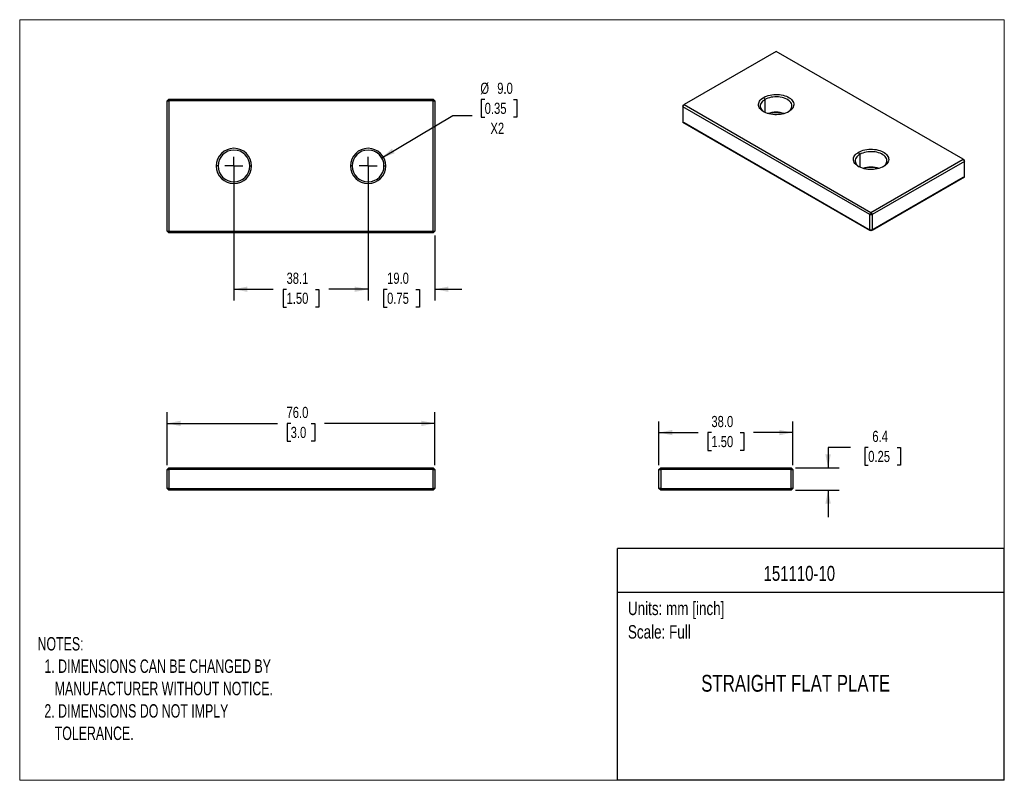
# Model space of a CAD drawing. Header units: millimetres. Extents: x 0 to 279, y 0 to 216.
import ezdxf
from ezdxf.enums import TextEntityAlignment as Align

# ---------------------------------------------------------------- set-up
doc = ezdxf.new("R2010")
doc.units = ezdxf.units.MM
doc.linetypes.add('SLD-Center', pattern=[19.05, 15.24, -1.27, 1.27, -1.27])
doc.linetypes.add('SLD-Solid', pattern=[0])
doc.layers.add('CENTER', color=40, linetype='SLD-Center')
doc.layers.add('SLD-DEFPOINTS', color=7, linetype='Continuous')
doc.layers.add('DIMENSIONS', color=140, linetype='SLD-Solid', lineweight=25)
doc.layers.add('TEXT', color=140, linetype='SLD-Solid', lineweight=25)
doc.styles.add('SLDTEXTSTYLE0', font='TXT', dxfattribs={"width": 0.75})
doc.styles.add('SLDTEXTSTYLE1', font='TXT', dxfattribs={"width": 0.688})
doc.dimstyles.new('SLDDIMSTYLE0', dxfattribs={"dimtxt": 3.175, "dimasz": 3.81, "dimexe": 0, "dimexo": 0.0625, "dimgap": 0.79375, "dimtad": 0, "dimtih": 1, "dimtoh": 1, "dimdec": 1, "dimrnd": 1e-09, "dimzin": 4, "dimdsep": 46, "dimtxsty": 'SLDTEXTSTYLE0', "dimsah": 1, "dimcen": 0.09, "dimadec": 0, "dimazin": 1, "dimtfac": 1, "dimtdec": 3, "dimtofl": 0, "dimtmove": 0, "dimatfit": 3, "dimfxl": 0, "dimfrac": 2, "dimtolj": 1, "dimtzin": 12, "dimarcsym": 0})
doc.dimstyles.new('SLDDIMSTYLE1', dxfattribs={"dimtxt": 3.175, "dimasz": 3.81, "dimexe": 0, "dimexo": 0.0625, "dimgap": 0.79375, "dimtad": 0, "dimtih": 1, "dimtoh": 1, "dimdec": 1, "dimrnd": 1e-09, "dimzin": 4, "dimdsep": 46, "dimtxsty": 'SLDTEXTSTYLE0', "dimsah": 1, "dimcen": 0.09, "dimadec": 0, "dimazin": 1, "dimtfac": 1, "dimtdec": 1, "dimtofl": 0, "dimtmove": 0, "dimatfit": 3, "dimfxl": 0, "dimfrac": 2, "dimtolj": 1, "dimtzin": 12, "dimarcsym": 0})
doc.dimstyles.new('SLDDIMSTYLE2', dxfattribs={"dimtxt": 3.175, "dimasz": 3.81, "dimexe": 0, "dimexo": 0.0625, "dimgap": 0.79375, "dimtad": 0, "dimtih": 1, "dimtoh": 1, "dimdec": 1, "dimrnd": 1e-09, "dimzin": 12, "dimdsep": 46, "dimtxsty": 'SLDTEXTSTYLE0', "dimsah": 1, "dimcen": 0.09, "dimadec": 0, "dimazin": 3, "dimtfac": 1, "dimtdec": 1, "dimtmove": 0, "dimatfit": 0, "dimfxl": 0, "dimfrac": 2, "dimtolj": 1, "dimtzin": 12, "dimarcsym": 0})
doc.dimstyles.new('SLDDIMSTYLE3', dxfattribs={"dimtxt": 3.175, "dimasz": 3.81, "dimexe": 0, "dimexo": 0.0625, "dimgap": 0.79375, "dimtad": 0, "dimtih": 1, "dimtoh": 1, "dimdec": 1, "dimrnd": 1e-09, "dimzin": 12, "dimdsep": 46, "dimtxsty": 'SLDTEXTSTYLE0', "dimsah": 1, "dimcen": 0.09, "dimadec": 0, "dimazin": 3, "dimtfac": 1, "dimtdec": 1, "dimtofl": 0, "dimtmove": 0, "dimatfit": 3, "dimfxl": 0, "dimfrac": 2, "dimtolj": 1, "dimtzin": 12, "dimarcsym": 0})
doc.dimstyles.new('SLDDIMSTYLE4', dxfattribs={"dimtxt": 3.175, "dimasz": 3.81, "dimexe": 0, "dimexo": 0.0625, "dimgap": 0.79375, "dimtad": 0, "dimtih": 1, "dimtoh": 1, "dimdec": 1, "dimrnd": 1e-09, "dimzin": 4, "dimdsep": 46, "dimtxsty": 'SLDTEXTSTYLE0', "dimsah": 1, "dimcen": 0.09, "dimadec": 0, "dimazin": 1, "dimtfac": 1, "dimtdec": 1, "dimtmove": 0, "dimatfit": 0, "dimfxl": 0, "dimfrac": 2, "dimtolj": 1, "dimtzin": 12, "dimarcsym": 0})
doc.dimstyles.new('SLDDIMSTYLE5', dxfattribs={"dimtxt": 3.175, "dimasz": 3.81, "dimexe": 0, "dimexo": 0.0625, "dimgap": 0.79375, "dimtad": 0, "dimtih": 1, "dimtoh": 1, "dimdec": 1, "dimrnd": 1e-09, "dimzin": 4, "dimdsep": 46, "dimtxsty": 'SLDTEXTSTYLE0', "dimsah": 1, "dimcen": 0, "dimadec": 0, "dimazin": 1, "dimtfac": 1, "dimtdec": 1, "dimtofl": 0, "dimtmove": 0, "dimatfit": 3, "dimfxl": 0, "dimfrac": 2, "dimtolj": 1, "dimtzin": 12, "dimarcsym": 0})

# ---------------------------------------------------------------- blocks, each defined once
blk = doc.blocks.new('SW_NOTE_0')
at = {"layer": 'TEXT', "color": 0, "insert": (0, 4.91), "char_height": 3.81, "attachment_point": 1, "style": 'SLDTEXTSTYLE0'}
blk.add_mtext('Scale: Full', dxfattribs=at)
blk = doc.blocks.new('SW_NOTE_0_1')
at = {"layer": 'TEXT', "color": 0, "insert": (0, 4.91), "char_height": 3.81, "attachment_point": 1, "style": 'SLDTEXTSTYLE0'}
blk.add_mtext('Units: mm [inch]', dxfattribs=at)
blk = doc.blocks.new('Block1')
at = {"layer": 'TEXT'}
for p, q in [((279.4, 65.76), (169.64, 65.76)), ((169.64, 0), (169.64, 65.76)), ((279.4, 0), (279.4, 65.76)), ((169.64, 53.4), (279.4, 53.4)), ((279.4, 0), (169.64, 0))]:
    blk.add_line(p, q, dxfattribs=at)
for name, p in [('SW_NOTE_0_1', (172.59, 45.8)), ('SW_NOTE_0', (172.59, 39.13))]:
    blk.add_blockref(name, p, dxfattribs=at)
at = {"layer": 'TEXT', "color": 140, "style": 'SLDTEXTSTYLE0', "width": 0.75}
for tag, height, p in [('AUTOATTR0', 4.23, (224.19, 60.76)), ('AUTOATTR1', 4.76, (224.05, 29.81))]:
    blk.add_attdef(tag, text='', height=height, dxfattribs=at).set_placement(p, align=Align.TOP_CENTER)
blk = doc.blocks.new('Block2')
at = {"color": 7, "linetype": 'SLD-Solid', "lineweight": 18}
for p, q in [((279.4, 215.9), (0, 215.9)), ((0, 0), (0, 215.9)), ((279.4, 0), (279.4, 215.9)), ((279.4, 0), (0, 0))]:
    blk.add_line(p, q, dxfattribs=at)
blk = doc.blocks.new('_D')
at = {"layer": 'DIMENSIONS'}
for p, q in [((41.83, 89.48), (41.83, 104.48)), ((117.83, 89.48), (117.83, 104.48)), ((41.83, 101.31), (73.14, 101.31)), ((76.9, 101.28), (75.93, 101.28)), ((75.93, 101.28), (75.93, 96.24)), ((82.76, 101.28), (83.73, 101.28)), ((83.73, 101.28), (83.73, 96.24)), ((117.83, 101.31), (86.51, 101.31)), ((75.93, 96.24), (76.9, 96.24)), ((83.73, 96.24), (82.76, 96.24))]:
    blk.add_line(p, q, dxfattribs=at)
for points in [[(41.83, 101.31), (45.64, 100.55), (45.64, 102.07)], [(117.83, 101.31), (114.02, 102.07), (114.02, 100.55)]]:
    blk.add_solid(points, dxfattribs=at)
at = {"layer": 'DIMENSIONS', "char_height": 3.175, "attachment_point": 1, "style": 'SLDTEXTSTYLE0'}
for s, insert in [('76.0', (75.72, 106.02)), ('3.0', (76.9, 100.34))]:
    blk.add_mtext(s, dxfattribs=dict(at, insert=insert))
blk = doc.blocks.new('_D_1')
at = {"layer": 'DIMENSIONS'}
for p, q in [((181.39, 89.48), (181.39, 101.89)), ((219.39, 89.48), (219.39, 101.89)), ((181.39, 98.71), (192.53, 98.71)), ((196.28, 98.69), (195.31, 98.69)), ((195.31, 98.69), (195.31, 93.65)), ((204.49, 98.69), (205.46, 98.69)), ((205.46, 98.69), (205.46, 93.65)), ((219.39, 98.71), (208.24, 98.71)), ((195.31, 93.65), (196.28, 93.65)), ((205.46, 93.65), (204.49, 93.65))]:
    blk.add_line(p, q, dxfattribs=at)
for points in [[(181.39, 98.71), (185.2, 97.95), (185.2, 99.47)], [(219.39, 98.71), (215.58, 99.47), (215.58, 97.95)]]:
    blk.add_solid(points, dxfattribs=at)
at = {"layer": 'DIMENSIONS', "char_height": 3.175, "attachment_point": 1, "style": 'SLDTEXTSTYLE0'}
for s, insert in [('38.0', (196.28, 103.43)), ('1.50', (196.28, 97.74))]:
    blk.add_mtext(s, dxfattribs=dict(at, insert=insert))
blk = doc.blocks.new('_D_2')
at = {"layer": 'DIMENSIONS'}
for p, q in [((235.74, 94.49), (229.39, 94.49)), ((229.39, 94.49), (229.39, 88.71)), ((240.78, 94.47), (239.81, 94.47)), ((239.81, 94.47), (239.81, 89.43)), ((248.99, 94.47), (249.95, 94.47)), ((249.95, 94.47), (249.95, 89.43)), ((239.81, 89.43), (240.78, 89.43)), ((249.95, 89.43), (248.99, 89.43)), ((220.16, 88.71), (232.56, 88.71)), ((220.16, 82.36), (232.56, 82.36)), ((229.39, 82.36), (229.39, 74.74))]:
    blk.add_line(p, q, dxfattribs=at)
for points in [[(229.39, 88.71), (230.15, 92.52), (228.62, 92.52)], [(229.39, 82.36), (228.62, 78.55), (230.15, 78.55)]]:
    blk.add_solid(points, dxfattribs=at)
at = {"layer": 'DIMENSIONS', "char_height": 3.175, "attachment_point": 1, "style": 'SLDTEXTSTYLE0'}
for s, insert in [('6.4', (241.95, 99.21)), ('0.25', (240.78, 93.52))]:
    blk.add_mtext(s, dxfattribs=dict(at, insert=insert))
blk = doc.blocks.new('_D_3')
at = {"layer": 'DIMENSIONS'}
for p, q in [((60.78, 173.12), (60.78, 136.21)), ((98.88, 173.12), (98.88, 136.21)), ((60.78, 139.39), (71.97, 139.39)), ((75.72, 139.36), (74.75, 139.36)), ((74.75, 139.36), (74.75, 134.32)), ((83.93, 139.36), (84.9, 139.36)), ((84.9, 139.36), (84.9, 134.32)), ((98.88, 139.39), (87.69, 139.39)), ((74.75, 134.32), (75.72, 134.32)), ((84.9, 134.32), (83.93, 134.32))]:
    blk.add_line(p, q, dxfattribs=at)
for points in [[(60.78, 139.39), (64.59, 138.63), (64.59, 140.15)], [(98.88, 139.39), (95.07, 140.15), (95.07, 138.63)]]:
    blk.add_solid(points, dxfattribs=at)
at = {"layer": 'DIMENSIONS', "char_height": 3.175, "attachment_point": 1, "style": 'SLDTEXTSTYLE0'}
for s, insert in [('38.1', (75.72, 144.1)), ('1.50', (75.72, 138.42))]:
    blk.add_mtext(s, dxfattribs=dict(at, insert=insert))
blk = doc.blocks.new('_D_4')
at = {"layer": 'DIMENSIONS'}
for p, q in [((98.88, 173.12), (98.88, 136.21)), ((117.83, 154.62), (117.83, 136.21)), ((98.88, 139.39), (91.26, 139.39)), ((104.25, 139.36), (103.28, 139.36)), ((103.28, 139.36), (103.28, 134.32)), ((112.46, 139.36), (113.43, 139.36)), ((113.43, 139.36), (113.43, 134.32)), ((117.83, 139.39), (125.45, 139.39)), ((103.28, 134.32), (104.25, 134.32)), ((113.43, 134.32), (112.46, 134.32))]:
    blk.add_line(p, q, dxfattribs=at)
for points in [[(98.88, 139.39), (95.07, 140.15), (95.07, 138.63)], [(117.83, 139.39), (121.64, 138.63), (121.64, 140.15)]]:
    blk.add_solid(points, dxfattribs=at)
at = {"layer": 'DIMENSIONS', "char_height": 3.175, "attachment_point": 1, "style": 'SLDTEXTSTYLE0'}
for s, insert in [('19.0', (104.25, 144.1)), ('0.75', (104.25, 138.42))]:
    blk.add_mtext(s, dxfattribs=dict(at, insert=insert))
blk = doc.blocks.new('_D_5')
at = {"layer": 'DIMENSIONS'}
for p, q in [((131.95, 193.28), (130.98, 193.28)), ((130.98, 193.28), (130.98, 188.24)), ((140.16, 193.28), (141.12, 193.28)), ((141.12, 193.28), (141.12, 188.24)), ((102.74, 176.69), (122.87, 188.7)), ((122.87, 188.7), (128.42, 188.7)), ((130.98, 188.24), (131.95, 188.24)), ((141.12, 188.24), (140.16, 188.24))]:
    blk.add_line(p, q, dxfattribs=at)
blk.add_arc((98.88, 174.39), 4.5, 15.7602, 66.0353, dxfattribs=at)
blk.add_solid([(102.74, 176.69), (106.4, 177.99), (105.62, 179.3)], dxfattribs=at)
at = {"layer": 'DIMENSIONS', "char_height": 3.175, "attachment_point": 1, "style": 'SLDTEXTSTYLE0'}
for s, insert in [('%%c', (130.72, 198.02)), ('9.0', (135.51, 198.02)), ('0.35', (131.95, 192.33)), ('X2', (133.59, 186.65))]:
    blk.add_mtext(s, dxfattribs=dict(at, insert=insert))
blk = doc.blocks.new('SW_CENTERMARKSYMBOL_0')
at = {"layer": 'CENTER', "color": 0}
for q in [(-2.54, 0), (0, 2.54), (0, -2.54), (2.54, 0)]:
    blk.add_line((0, 0), q, dxfattribs=at)
blk = doc.blocks.new('SW_CENTERMARKSYMBOL_1')
at = {"layer": 'CENTER', "color": 0}
for q in [(-2.54, 0), (0, 2.54), (0, -2.54), (2.54, 0)]:
    blk.add_line((0, 0), q, dxfattribs=at)

msp = doc.modelspace()

# ---------------------------------------------------------------- linework, layer by layer
for p, q in [((214.69, 206.89), (188.53, 191.79)), ((267.72, 176.28), (214.69, 206.89)), ((41.83, 192.89), (42.33, 193.39)), ((41.83, 192.89), (42.33, 192.89)), ((41.83, 155.89), (41.83, 192.89)), ((42.33, 192.89), (42.33, 193.39)), ((42.33, 193.39), (117.33, 193.39)), ((117.33, 192.89), (42.33, 192.89)), ((42.33, 192.89), (42.33, 155.89)), ((117.33, 192.89), (117.33, 193.39)), ((117.83, 192.89), (117.33, 193.39)), ((117.33, 192.89), (117.83, 192.89)), ((117.33, 155.89), (117.33, 192.89)), ((117.83, 192.89), (117.83, 155.89)), ((211.47, 193.24), (211.12, 193.85)), ((211.47, 193.24), (211.47, 189.58)), ((188.17, 191.18), (188.53, 191.79)), ((188.17, 191.58), (188.53, 191.79)), ((188.17, 191.58), (188.17, 191.18)), ((241.21, 160.56), (188.17, 191.18)), ((188.17, 191.18), (188.17, 186.81)), ((188.53, 191.79), (241.56, 161.17)), ((188.17, 186.81), (241.21, 156.19)), ((188.53, 186.6), (188.17, 186.81)), ((241.56, 155.99), (188.53, 186.6)), ((238.41, 177.68), (238.06, 178.3)), ((238.41, 177.68), (238.41, 174.03)), ((241.56, 161.17), (267.72, 176.28)), ((267.72, 176.28), (268.08, 175.66)), ((267.72, 176.28), (268.08, 176.07)), ((268.08, 175.66), (268.08, 176.07)), ((56.28, 174.39), (55.78, 174.39)), ((65.28, 174.39), (65.78, 174.39)), ((94.38, 174.39), (93.88, 174.39)), ((103.38, 174.39), (103.88, 174.39)), ((268.08, 175.66), (241.91, 160.56)), ((268.08, 171.29), (268.08, 175.66)), ((267.72, 171.09), (241.56, 155.99)), ((241.91, 156.19), (268.08, 171.29)), ((268.08, 171.29), (267.72, 171.09)), ((241.21, 160.56), (241.56, 161.17)), ((241.21, 160.56), (241.91, 160.56)), ((241.21, 156.19), (241.21, 160.56)), ((241.56, 161.17), (241.91, 160.56)), ((241.91, 160.56), (241.91, 156.19)), ((41.83, 155.89), (42.33, 155.89)), ((41.83, 155.89), (42.33, 155.39)), ((42.33, 155.89), (117.33, 155.89)), ((42.33, 155.39), (42.33, 155.89)), ((117.33, 155.39), (42.33, 155.39)), ((117.33, 155.89), (117.83, 155.89)), ((117.33, 155.39), (117.33, 155.89)), ((117.33, 155.39), (117.83, 155.89)), ((241.91, 156.19), (241.21, 156.19)), ((241.56, 155.99), (241.21, 156.19)), ((241.91, 156.19), (241.56, 155.99)), ((41.83, 88.21), (42.33, 88.71)), ((41.83, 82.86), (41.83, 88.21)), ((41.83, 88.21), (42.33, 88.21)), ((42.33, 88.21), (42.33, 88.71)), ((42.33, 88.71), (117.33, 88.71)), ((42.33, 88.21), (42.33, 82.86)), ((117.33, 88.21), (42.33, 88.21)), ((117.33, 88.71), (117.83, 88.21)), ((117.33, 88.21), (117.33, 88.71)), ((117.33, 82.86), (117.33, 88.21)), ((117.33, 88.21), (117.83, 88.21)), ((117.83, 88.21), (117.83, 82.86)), ((181.39, 88.21), (181.89, 88.71)), ((181.39, 82.86), (181.39, 88.21)), ((181.39, 88.21), (181.89, 88.21)), ((181.89, 88.71), (218.89, 88.71)), ((181.89, 88.71), (181.89, 88.21)), ((181.89, 88.21), (181.89, 82.86)), ((218.89, 88.21), (181.89, 88.21)), ((218.89, 88.71), (219.39, 88.21)), ((218.89, 88.71), (218.89, 88.21)), ((218.89, 82.86), (218.89, 88.21)), ((218.89, 88.21), (219.39, 88.21)), ((219.39, 88.21), (219.39, 82.86)), ((42.33, 82.36), (41.83, 82.86)), ((42.33, 82.86), (41.83, 82.86)), ((42.33, 82.86), (117.33, 82.86)), ((42.33, 82.36), (42.33, 82.86)), ((117.33, 82.36), (42.33, 82.36)), ((117.83, 82.86), (117.33, 82.86)), ((117.33, 82.36), (117.33, 82.86)), ((117.83, 82.86), (117.33, 82.36)), ((181.89, 82.86), (181.39, 82.86)), ((181.89, 82.36), (181.39, 82.86)), ((181.89, 82.86), (218.89, 82.86)), ((181.89, 82.86), (181.89, 82.36)), ((218.89, 82.36), (181.89, 82.36)), ((219.39, 82.86), (218.89, 82.86)), ((218.89, 82.86), (218.89, 82.36)), ((219.39, 82.86), (218.89, 82.36))]:
    msp.add_line(p, q)
at = {"flags": 128}
for points in [[(218.19, 189.77), (217.79, 189.56), (217.35, 189.38), (216.88, 189.22), (216.38, 189.1), (215.86, 189.01), (215.33, 188.95), (214.79, 188.92), (214.25, 188.93), (213.71, 188.97), (213.19, 189.05), (212.68, 189.16), (212.19, 189.3), (211.74, 189.46), (211.32, 189.66), (210.93, 189.88), (210.59, 190.12), (210.3, 190.39), (210.06, 190.67), (209.87, 190.96), (209.74, 191.26), (209.67, 191.57), (209.66, 191.89), (209.7, 192.2), (209.8, 192.5), (209.96, 192.8), (210.17, 193.09), (210.44, 193.36), (210.76, 193.62), (211.12, 193.85)], [(211.47, 193.24), (211.12, 193.01), (210.82, 192.76), (210.58, 192.5), (210.38, 192.22), (210.25, 191.93), (210.17, 191.63), (210.16, 191.32), (210.2, 191.02), (210.31, 190.73), (210.47, 190.44), (210.69, 190.17), (210.97, 189.91), (211.29, 189.67), (211.3, 189.67)], [(211.12, 193.85), (211.52, 194.06), (211.96, 194.24), (212.43, 194.39), (212.93, 194.52), (213.45, 194.61), (213.98, 194.67), (214.52, 194.69), (215.06, 194.68), (215.6, 194.64), (216.12, 194.57), (216.63, 194.46), (217.11, 194.32), (217.57, 194.15), (217.99, 193.96), (218.38, 193.74), (218.71, 193.49), (219.01, 193.23), (219.25, 192.95), (219.43, 192.66), (219.56, 192.35), (219.64, 192.04), (219.65, 191.73), (219.61, 191.42), (219.51, 191.11), (219.35, 190.81), (219.13, 190.53), (218.87, 190.25), (218.55, 190), (218.19, 189.77)], [(218, 189.67), (218.18, 189.79), (218.48, 190.04), (218.73, 190.3), (218.93, 190.58), (219.06, 190.87), (219.14, 191.17), (219.15, 191.48), (219.11, 191.78), (219, 192.07), (218.84, 192.36), (218.61, 192.63), (218.34, 192.89), (218.02, 193.13), (217.65, 193.34), (217.24, 193.53), (216.79, 193.69), (216.32, 193.81), (215.82, 193.91), (215.31, 193.97), (214.78, 194), (214.26, 193.99), (213.74, 193.94), (213.24, 193.87), (212.75, 193.75), (212.29, 193.61), (211.86, 193.44), (211.47, 193.24)], [(238.06, 178.3), (238.46, 178.51), (238.9, 178.69), (239.37, 178.84), (239.87, 178.96), (240.39, 179.06), (240.92, 179.12), (241.46, 179.14), (242, 179.13), (242.54, 179.09), (243.06, 179.01), (243.57, 178.91), (244.06, 178.77), (244.51, 178.6), (244.93, 178.4), (245.32, 178.18), (245.66, 177.94), (245.95, 177.68), (246.19, 177.4), (246.37, 177.1), (246.51, 176.8), (246.58, 176.49), (246.59, 176.18), (246.55, 175.87), (246.45, 175.56), (246.29, 175.26), (246.07, 174.97), (245.81, 174.7), (245.49, 174.45), (245.13, 174.21)], [(245.13, 174.21), (244.73, 174.01), (244.29, 173.82), (243.82, 173.67), (243.32, 173.55), (242.8, 173.45), (242.27, 173.4), (241.73, 173.37), (241.19, 173.38), (240.65, 173.42), (240.13, 173.5), (239.62, 173.6), (239.13, 173.74), (238.68, 173.91), (238.26, 174.11), (237.87, 174.33), (237.53, 174.57), (237.24, 174.83), (237, 175.11), (236.81, 175.41), (236.68, 175.71), (236.61, 176.02), (236.6, 176.33), (236.64, 176.65), (236.74, 176.95), (236.9, 177.25), (237.12, 177.54), (237.38, 177.81), (237.7, 178.06), (238.06, 178.3)], [(238.41, 177.68), (238.06, 177.46), (237.76, 177.21), (237.52, 176.95), (237.32, 176.66), (237.19, 176.37), (237.11, 176.07), (237.1, 175.77), (237.14, 175.47), (237.25, 175.17), (237.41, 174.89), (237.63, 174.61), (237.91, 174.36), (238.23, 174.12), (238.24, 174.11)], [(244.94, 174.11), (245.12, 174.24), (245.42, 174.48), (245.67, 174.75), (245.87, 175.03), (246, 175.32), (246.08, 175.62), (246.09, 175.92), (246.05, 176.22), (245.94, 176.52), (245.78, 176.81), (245.56, 177.08), (245.28, 177.34), (244.96, 177.57), (244.59, 177.79), (244.18, 177.98), (243.73, 178.13), (243.26, 178.26), (242.76, 178.36), (242.25, 178.42), (241.73, 178.44), (241.2, 178.44), (240.68, 178.39), (240.18, 178.31), (239.69, 178.2), (239.23, 178.06), (238.8, 177.88), (238.41, 177.68)]]:
    msp.add_lwpolyline(points, dxfattribs=at)
for centre, radius, start, end in [((214.65, 182.31), 7.32, 71.4442, 108.5558), ((214.65, 181.21), 8.3, 74.6393, 105.3607), ((60.78, 174.39), 5, 0, 180), ((60.78, 174.39), 4.5, 0, 180), ((98.88, 174.39), 5, 0, 180), ((98.88, 174.39), 4.5, 0, 180), ((60.78, 174.39), 5, 180, 0), ((60.78, 174.39), 4.5, 180, 0), ((98.88, 174.39), 5, 180, 0), ((98.88, 174.39), 4.5, 180, 0), ((241.59, 166.76), 7.32, 71.4442, 108.5558), ((241.59, 165.66), 8.3, 74.6393, 105.3607)]:
    msp.add_arc(centre, radius, start, end)

# ---------------------------------------------------------------- block references
at = {"layer": 'CENTER'}
for name, p in [('SW_CENTERMARKSYMBOL_1', (60.78, 174.39)), ('SW_CENTERMARKSYMBOL_0', (98.88, 174.39))]:
    msp.add_blockref(name, p, dxfattribs=at)
at = {"layer": 'SLD-DEFPOINTS'}
msp.add_blockref('Block2', (0, 0), dxfattribs=at)
ref = msp.add_blockref('Block1', (0, 0), dxfattribs=at)
ref.add_attrib('AUTOATTR0', '151110-10', dxfattribs={"layer": 'TEXT', "height": 4.233, "style": 'SLDTEXTSTYLE0', "width": 0.75}).set_placement((211.09, 55.35), align=Align.BOTTOM_LEFT)
ref.add_attrib('AUTOATTR1', 'STRAIGHT FLAT PLATE', dxfattribs={"layer": 'TEXT', "height": 4.7625, "style": 'SLDTEXTSTYLE0', "width": 0.75}).set_placement((193.39, 23.73), align=Align.BOTTOM_LEFT)

# ---------------------------------------------------------------- texts
at = {"layer": 'TEXT', "insert": (5.07, 40.66), "char_height": 3.81, "attachment_point": 1, "style": 'SLDTEXTSTYLE1'}
msp.add_mtext('NOTES:^J  1. DIMENSIONS CAN BE CHANGED BY     ^J     MANUFACTURER WITHOUT NOTICE.^J  2. DIMENSIONS DO NOT IMPLY ^J     TOLERANCE.', dxfattribs=at)

# ---------------------------------------------------------------- dimensions: what is measured, and where the dimension line sits
at = {"layer": 'DIMENSIONS'}
dim = msp.add_diameter_dim_2p(p1=(95.01, 172.08), p2=(102.74, 176.69), text='<>\\PX2', dimstyle='SLDDIMSTYLE5', dxfattribs=at)
dim.commit()
dim.dimension.update_dxf_attribs({"geometry": '_D_5', "text_midpoint": (136.05, 190.29), "dimtype": 163})
for base, p1, p2, dimstyle, picture, middle in [((60.78, 139.39), (98.88, 174.39), (60.78, 174.39), 'SLDDIMSTYLE3', '_D_3', (79.83, 139.39)), ((117.82765145, 139.38735742), (98.87765145, 174.38735742), (117.82765145, 155.88735742), 'SLDDIMSTYLE4', '_D_4', (108.35265145, 139.38735742)), ((117.83, 101.31), (41.83, 88.21), (117.83, 88.21), 'SLDDIMSTYLE0', '_D', (79.83, 101.31)), ((219.39, 98.71), (181.39, 88.21), (219.39, 88.21), 'SLDDIMSTYLE1', '_D_1', (200.39, 98.71))]:
    dim = msp.add_linear_dim(base=base, p1=p1, p2=p2, dimstyle=dimstyle, dxfattribs=at)
    dim.commit()
    dim.dimension.update_dxf_attribs({"geometry": picture, "text_midpoint": middle, "dimtype": 160})
dim = msp.add_linear_dim(base=(229.38527905, 82.36204371), p1=(218.88527905, 88.71204371), p2=(218.88527905, 82.36204371), angle=90, dimstyle='SLDDIMSTYLE2', dxfattribs=at)
dim.commit()
dim.dimension.update_dxf_attribs({"geometry": '_D_2', "text_midpoint": (229.38527905, 94.49214526), "dimtype": 160})

doc.saveas('drawing.dxf')
